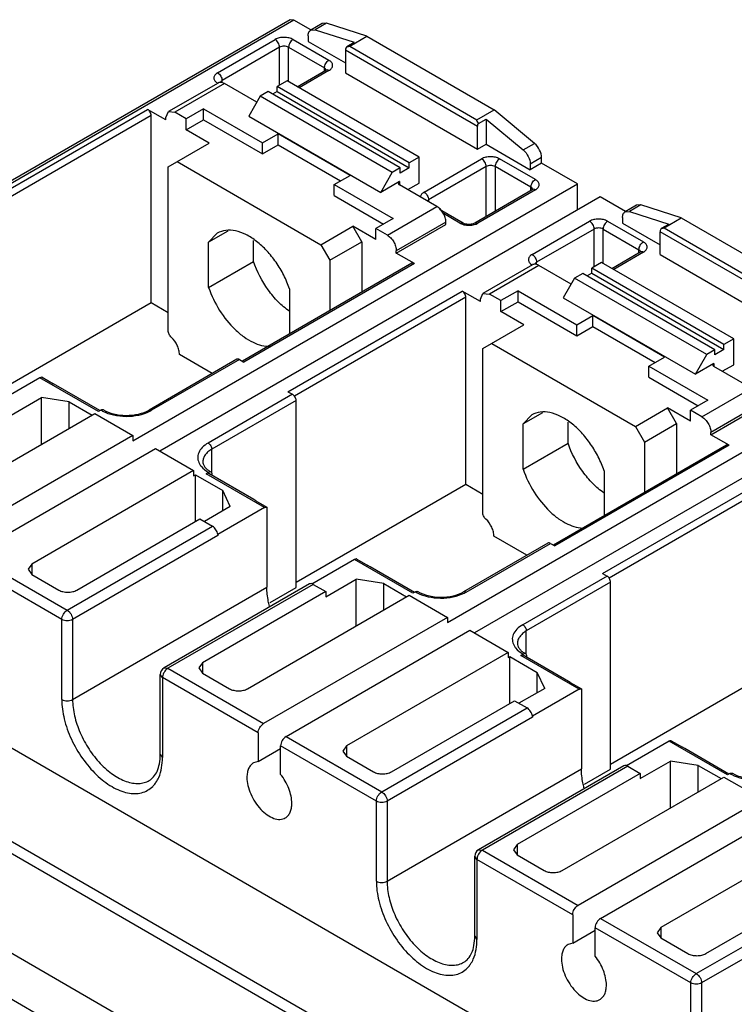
# Model space of a CAD drawing. Header units: millimetres. Extents: x 24 to 184, y 39 to 251.
# Tile 6 of 8: x 64 to 120, y 173 to 251. Entities that reach past the tile are written whole.
import ezdxf

# ---------------------------------------------------------------- set-up
doc = ezdxf.new("R2010")
doc.units = ezdxf.units.MM
doc.header["$LTSCALE"] = 18.84591
doc.layers.get('0').update_dxf_attribs({"linetype": 'CONTINUOUS'})

msp = doc.modelspace()

# ---------------------------------------------------------------- linework, layer by layer
at = {"color": 7, "linetype": 'Continuous'}
for p, q in [((84.927, 250.537), (51.892, 231.464)), ((85.227, 250.507), (52.028, 231.34)), ((85.227, 250.507), (84.927, 250.537)), ((86.562, 249.736), (85.227, 250.507)), ((87.444, 250.235), (86.553, 249.721)), ((87.791, 250.255), (86.9, 249.74)), ((87.791, 250.255), (87.444, 250.235)), ((90.967, 249.234), (87.791, 250.255)), ((86.554, 249.721), (86.9, 249.74)), ((86.9, 249.74), (89.962, 248.757)), ((79.218, 246.366), (83.745, 248.979)), ((85.16, 248.978), (87.975, 247.353)), ((86.346, 249.263), (86.346, 248.832)), ((86.346, 248.832), (89.284, 247.136)), ((89.396, 248.43), (89.962, 248.757)), ((89.611, 248.451), (90.967, 249.234)), ((90.967, 249.234), (100.981, 243.453)), ((84.098, 248.367), (79.572, 245.754)), ((84.098, 245.4), (84.098, 248.367)), ((84.806, 245.667), (84.806, 248.366)), ((84.806, 248.366), (87.622, 246.74)), ((89.284, 248.156), (89.284, 246.353)), ((99.679, 242.15), (89.284, 248.15)), ((89.611, 248.451), (99.625, 242.67)), ((85.491, 245.271), (87.725, 246.561)), ((87.975, 246.536), (85.637, 245.187)), ((87.622, 246.501), (87.622, 246.74)), ((87.725, 246.561), (87.773, 246.594)), ((89.284, 246.353), (99.679, 240.352)), ((79.255, 245.559), (75.352, 243.306)), ((79.755, 245.51), (75.852, 243.256)), ((79.572, 245.574), (79.572, 245.754)), ((82.293, 244.044), (79.755, 245.51)), ((84.683, 245.738), (83.906, 245.289)), ((95.077, 239.737), (84.683, 245.738)), ((83.201, 244.882), (82.566, 244.515)), ((93.596, 238.881), (83.201, 244.882)), ((83.906, 244.889), (83.548, 244.682)), ((83.906, 244.889), (83.906, 245.289)), ((94.301, 239.288), (83.906, 245.289)), ((83.906, 244.889), (94.301, 238.887)), ((82.566, 244.515), (81.668, 242.96)), ((92.96, 238.514), (82.566, 244.515)), ((60.292, 235.738), (73.713, 243.487)), ((75.145, 242.66), (73.713, 243.487)), ((75.145, 242.848), (75.352, 243.306)), ((75.352, 243.306), (75.852, 243.256)), ((76.753, 242.736), (75.852, 243.256)), ((78.111, 243.519), (76.753, 242.736)), ((78.111, 242.654), (78.111, 243.519)), ((78.111, 243.519), (82.743, 240.845)), ((99.625, 242.67), (100.981, 243.453)), ((104.157, 240.806), (100.981, 243.453)), ((73.996, 242.997), (60.803, 235.38)), ((73.996, 228.3), (73.996, 242.997)), ((75.145, 242.66), (75.145, 242.848)), ((76.753, 241.87), (76.753, 242.736)), ((76.753, 241.87), (78.111, 242.654)), ((78.111, 242.654), (82.743, 239.98)), ((81.668, 242.96), (92.062, 236.959)), ((99.744, 242.363), (100.357, 242.717)), ((100.357, 242.717), (100.357, 240.743)), ((100.357, 242.717), (103.266, 240.292)), ((78.556, 240.829), (76.753, 241.87)), ((82.743, 240.845), (83.987, 241.564)), ((83.987, 240.698), (83.987, 241.564)), ((89.644, 238.298), (83.987, 241.564)), ((99.679, 240.352), (99.679, 242.15)), ((75.332, 238.967), (78.556, 240.829)), ((82.743, 239.98), (82.743, 240.845)), ((103.266, 240.292), (104.157, 240.806)), ((82.743, 239.98), (83.987, 240.698)), ((83.987, 240.698), (88.894, 237.865)), ((99.679, 240.352), (100.357, 240.743)), ((100.357, 240.743), (103.82, 238.744)), ((76.039, 239.376), (87.353, 232.844)), ((95.077, 239.737), (94.301, 239.288)), ((94.301, 238.887), (94.301, 239.288)), ((95.077, 237.695), (95.077, 239.737)), ((95.47, 236.983), (99.996, 239.596)), ((104.226, 237.971), (101.41, 239.596)), ((104.711, 239.689), (103.82, 239.175)), ((104.711, 239.258), (103.82, 238.744)), ((104.711, 239.258), (104.711, 239.689)), ((107.541, 237.624), (104.711, 239.258)), ((75.332, 226.089), (75.332, 238.967)), ((92.062, 236.959), (92.96, 238.514)), ((93.596, 238.881), (92.96, 238.514)), ((94.301, 238.887), (93.596, 238.48)), ((93.596, 238.48), (93.596, 238.881)), ((100.35, 238.984), (95.824, 236.371)), ((100.35, 235.084), (100.35, 238.984)), ((101.057, 238.984), (101.057, 235.493)), ((103.873, 237.358), (101.057, 238.984)), ((103.82, 239.175), (103.82, 238.744)), ((88.399, 237.58), (89.644, 238.298)), ((93.526, 237.804), (92.062, 236.959)), ((93.526, 237.804), (93.526, 237.559)), ((94.184, 237.179), (95.077, 237.695)), ((72.56, 217.429), (107.541, 237.624)), ((88.399, 236.714), (88.399, 237.58)), ((88.399, 237.58), (93.031, 234.906)), ((96.478, 235.855), (93.526, 237.559)), ((99.451, 234.566), (103.977, 237.178)), ((104.227, 237.154), (99.701, 234.541)), ((103.873, 237.118), (103.873, 237.358)), ((107.541, 235.583), (107.541, 237.624)), ((109.309, 236.604), (74.682, 216.612)), ((88.399, 236.714), (92.281, 234.473)), ((95.824, 236.371), (95.824, 236.237)), ((111.302, 235.453), (109.309, 236.604)), ((92.575, 233.601), (96.478, 235.855)), ((96.688, 235.633), (98.536, 234.566)), ((112.184, 235.952), (111.293, 235.438)), ((111.293, 235.438), (111.64, 235.457)), ((112.531, 235.972), (111.64, 235.457)), ((111.64, 235.457), (114.711, 234.471)), ((112.531, 235.972), (112.184, 235.952)), ((115.707, 234.951), (112.531, 235.972)), ((93.031, 234.906), (91.673, 234.122)), ((97.185, 234.63), (93.282, 232.376)), ((98.286, 234.542), (96.989, 235.29)), ((97.185, 234.442), (97.185, 234.63)), ((98.286, 234.541), (98.536, 234.566)), ((99.451, 234.566), (99.701, 234.541)), ((103.967, 232.077), (108.494, 234.691)), ((109.908, 234.69), (112.724, 233.064)), ((111.086, 234.98), (111.086, 234.549)), ((114.35, 234.168), (115.707, 234.951)), ((115.707, 234.951), (125.789, 229.13)), ((80.031, 233.915), (78.514, 233.039)), ((87.353, 232.844), (89.87, 234.297)), ((90.577, 233.072), (89.87, 234.297)), ((91.673, 233.256), (89.87, 234.297)), ((91.673, 233.256), (91.673, 234.122)), ((92.575, 233.601), (91.673, 234.122)), ((93.282, 232.189), (97.185, 234.442)), ((108.847, 234.078), (104.321, 231.465)), ((108.847, 231.112), (108.847, 234.078)), ((109.554, 231.378), (109.554, 234.078)), ((109.554, 234.078), (112.37, 232.452)), ((111.086, 234.549), (114.033, 232.847)), ((114.033, 232.065), (114.033, 233.861)), ((124.428, 227.86), (114.033, 233.861)), ((114.149, 234.146), (114.711, 234.471)), ((114.35, 234.168), (124.432, 228.347)), ((79.196, 233.753), (78.514, 233.039)), ((78.514, 229.48), (78.514, 233.039)), ((82.05, 231.521), (82.05, 233.184)), ((88.06, 231.619), (90.577, 233.072)), ((90.577, 233.072), (90.577, 229.109)), ((87.353, 232.844), (88.06, 231.619)), ((93.282, 232.189), (93.282, 232.376)), ((110.24, 230.983), (112.474, 232.273)), ((112.724, 232.248), (110.386, 230.898)), ((112.37, 232.213), (112.37, 232.452)), ((112.474, 232.273), (112.522, 232.306)), ((78.514, 229.48), (82.05, 231.521)), ((88.06, 231.619), (88.06, 227.656)), ((94.714, 231.362), (93.282, 232.189)), ((114.033, 232.065), (124.428, 226.064)), ((94.514, 231.382), (81.176, 223.681)), ((94.714, 231.362), (81.293, 223.614)), ((104.004, 231.271), (100.101, 229.017)), ((104.504, 231.221), (100.601, 228.968)), ((104.321, 231.286), (104.321, 231.465)), ((107.042, 229.756), (104.504, 231.221)), ((109.431, 231.449), (108.655, 231.001)), ((108.655, 230.6), (108.655, 231.001)), ((119.049, 225), (108.655, 231.001)), ((119.826, 225.448), (109.431, 231.449)), ((107.314, 230.227), (106.416, 228.672)), ((107.95, 230.594), (107.314, 230.227)), ((117.709, 224.226), (107.314, 230.227)), ((118.345, 224.593), (107.95, 230.594)), ((108.655, 230.6), (108.297, 230.394)), ((108.655, 230.6), (119.049, 224.599)), ((84.758, 221.287), (98.462, 229.198)), ((84.878, 229.365), (84.878, 225.806)), ((99.894, 228.372), (98.462, 229.198)), ((102.86, 229.231), (101.502, 228.447)), ((102.86, 228.366), (102.86, 229.231)), ((102.86, 229.231), (107.491, 226.557)), ((98.744, 228.708), (85.269, 220.929)), ((98.744, 214.011), (98.744, 228.708)), ((99.894, 228.559), (100.101, 229.017)), ((99.894, 228.372), (99.894, 228.559)), ((100.101, 229.017), (100.601, 228.968)), ((101.502, 228.447), (100.601, 228.968)), ((101.502, 227.582), (101.502, 228.447)), ((106.416, 228.672), (116.811, 222.671)), ((60.928, 220.755), (73.996, 228.3)), ((73.996, 228.3), (75.332, 227.528)), ((101.502, 227.582), (102.86, 228.366)), ((102.86, 228.366), (107.491, 225.692)), ((103.305, 226.541), (101.502, 227.582)), ((107.491, 226.557), (108.736, 227.276)), ((108.736, 226.41), (108.736, 227.276)), ((114.393, 224.01), (108.736, 227.276)), ((100.081, 224.679), (103.305, 226.541)), ((107.491, 225.692), (107.491, 226.557)), ((107.491, 225.692), (108.736, 226.41)), ((108.736, 226.41), (113.643, 223.577)), ((119.826, 225.448), (119.049, 225)), ((119.826, 223.407), (119.826, 225.448)), ((100.081, 211.8), (100.081, 224.679)), ((100.788, 225.087), (112.102, 218.555)), ((118.345, 224.593), (117.709, 224.226)), ((119.049, 224.599), (118.345, 224.192)), ((118.345, 224.192), (118.345, 224.593)), ((119.049, 224.599), (119.049, 225)), ((80.74, 223.837), (73.824, 219.845)), ((80.94, 223.818), (74.024, 219.825)), ((78.8, 222.718), (76.216, 224.209)), ((80.94, 223.818), (81.293, 223.614)), ((113.148, 223.291), (114.393, 224.01)), ((116.811, 222.671), (117.709, 224.226)), ((97.309, 203.14), (132.29, 223.336)), ((113.148, 222.426), (113.148, 223.291)), ((113.148, 223.291), (117.78, 220.617)), ((118.275, 223.516), (116.811, 222.671)), ((118.275, 223.516), (118.275, 223.271)), ((121.227, 221.566), (118.275, 223.271)), ((118.932, 222.891), (119.826, 223.407)), ((65.242, 222.389), (61.896, 220.457)), ((69.838, 219.735), (65.242, 222.389)), ((65.419, 222.419), (66.295, 221.913)), ((134.057, 222.315), (99.431, 202.324)), ((113.148, 222.426), (117.03, 220.184)), ((66.479, 221.81), (66.295, 221.913)), ((69.955, 219.803), (66.479, 221.81)), ((117.324, 219.313), (121.227, 221.566)), ((62.979, 219.449), (65.362, 220.825)), ((65.362, 217.151), (65.362, 220.825)), ((67.545, 220.487), (65.362, 220.825)), ((85.112, 221.082), (78.479, 217.253)), ((84.758, 221.287), (85.112, 221.082)), ((67.545, 218.411), (67.545, 220.487)), ((67.545, 220.487), (69.343, 219.449)), ((85.394, 220.593), (78.762, 216.763)), ((85.394, 205.895), (85.394, 220.593)), ((112.102, 218.555), (114.619, 220.009)), ((115.326, 218.784), (114.619, 220.009)), ((116.422, 218.968), (114.619, 220.009)), ((117.78, 220.617), (116.422, 219.833)), ((121.934, 220.342), (118.031, 218.088)), ((118.031, 217.9), (121.934, 220.154)), ((56.827, 212.223), (69.555, 219.572)), ((69.555, 219.572), (72.56, 217.837)), ((70.029, 219.846), (69.838, 219.735)), ((104.78, 219.627), (103.263, 218.751)), ((103.945, 219.464), (103.263, 218.751)), ((116.422, 218.968), (116.422, 219.833)), ((117.324, 219.313), (116.422, 219.833)), ((103.263, 215.192), (103.263, 218.751)), ((106.798, 217.233), (106.798, 218.896)), ((112.102, 218.555), (112.809, 217.331)), ((112.809, 217.331), (115.326, 218.784)), ((115.326, 218.784), (115.326, 214.821)), ((72.56, 217.837), (58.086, 209.48)), ((72.56, 217.837), (72.56, 217.429)), ((118.031, 217.9), (118.031, 218.088)), ((119.463, 217.074), (118.031, 217.9)), ((59.854, 208.46), (74.328, 216.816)), ((74.328, 216.816), (77.333, 215.081)), ((78.762, 214.967), (78.762, 216.763)), ((103.263, 215.192), (106.798, 217.233)), ((119.263, 217.093), (105.642, 209.229)), ((119.463, 217.074), (105.759, 209.162)), ((112.809, 217.331), (112.809, 213.367)), ((77.333, 215.081), (64.605, 207.733)), ((77.333, 215.081), (77.333, 214.673)), ((77.333, 214.673), (77.475, 214.755)), ((77.475, 211.08), (77.475, 214.755)), ((77.475, 214.755), (79.626, 213.512)), ((78.323, 214.836), (78.515, 214.947)), ((82.92, 212.183), (78.323, 214.836)), ((82.082, 212.801), (78.523, 214.856)), ((78.797, 214.698), (78.797, 214.783)), ((109.507, 206.998), (123.21, 214.91)), ((109.627, 215.077), (109.627, 211.518)), ((85.394, 206.304), (98.744, 214.011)), ((98.744, 214.011), (100.081, 213.24)), ((123.493, 214.42), (110.018, 206.64)), ((79.626, 211.914), (79.626, 213.512)), ((80.211, 212.252), (79.626, 213.512)), ((80.211, 212.252), (78.182, 211.08)), ((82.92, 212.183), (79.239, 210.062)), ((82.219, 212.719), (82.082, 212.801)), ((82.219, 212.719), (83.096, 212.213)), ((83.096, 212.213), (83.096, 205.916)), ((67.384, 204.112), (78.818, 210.713)), ((68.141, 205.692), (77.828, 211.285)), ((77.828, 211.285), (78.818, 210.713)), ((79.243, 209.978), (67.809, 203.377)), ((79.243, 210.06), (79.243, 209.978)), ((103.549, 208.429), (100.965, 209.921)), ((105.206, 209.386), (98.573, 205.556)), ((98.773, 205.537), (105.406, 209.366)), ((105.406, 209.366), (105.759, 209.162)), ((59.854, 208.46), (67.384, 204.112)), ((66.96, 203.377), (59.429, 207.725)), ((64.605, 207.733), (64.313, 207.325)), ((64.605, 207.733), (64.605, 206.916)), ((89.991, 208.1), (86.645, 206.169)), ((94.587, 205.447), (89.991, 208.1)), ((90.167, 208.131), (91.044, 207.624)), ((91.228, 207.521), (91.044, 207.624)), ((94.704, 205.514), (91.228, 207.521)), ((64.313, 207.325), (64.605, 206.916)), ((64.605, 206.916), (66.727, 205.692)), ((109.86, 206.794), (103.228, 202.965)), ((109.507, 206.998), (109.86, 206.794)), ((86.438, 206.17), (75.004, 199.569)), ((86.738, 206.141), (75.304, 199.539)), ((86.738, 206.141), (87.728, 205.569)), ((87.728, 205.161), (90.111, 206.537)), ((90.111, 202.863), (90.111, 206.537)), ((92.294, 206.199), (90.111, 206.537)), ((92.294, 204.123), (92.294, 206.199)), ((92.294, 206.199), (94.092, 205.161)), ((110.143, 206.304), (103.511, 202.475)), ((110.143, 191.607), (110.143, 206.304)), ((67.809, 197.09), (83.096, 205.916)), ((87.728, 205.569), (78.041, 199.976)), ((81.576, 197.935), (94.304, 205.283)), ((83.345, 204.712), (85.394, 205.895)), ((87.728, 205.569), (87.728, 205.161)), ((94.304, 205.283), (97.309, 203.548)), ((94.778, 205.557), (94.587, 205.447)), ((66.96, 197.09), (66.96, 203.377)), ((67.809, 203.377), (67.809, 197.09)), ((97.309, 203.548), (82.835, 195.192)), ((97.309, 203.548), (97.309, 203.14)), ((84.603, 194.171), (99.077, 202.528)), ((99.077, 202.528), (102.082, 200.793)), ((103.511, 200.679), (103.511, 202.475)), ((102.082, 200.793), (89.354, 193.444)), ((102.082, 200.793), (102.082, 200.385)), ((103.072, 200.548), (103.263, 200.658)), ((107.668, 197.894), (103.072, 200.548)), ((106.831, 198.513), (103.272, 200.568)), ((78.041, 199.976), (77.748, 199.568)), ((78.041, 199.976), (78.041, 199.16)), ((102.082, 200.385), (102.224, 200.466)), ((102.224, 196.792), (102.224, 200.466)), ((102.224, 200.466), (104.375, 199.224)), ((103.546, 200.409), (103.546, 200.495)), ((74.704, 192.762), (74.704, 199.05)), ((74.88, 198.805), (74.704, 199.05)), ((75.004, 199.569), (75.304, 199.539)), ((75.304, 199.539), (82.835, 195.192)), ((77.748, 199.568), (78.041, 199.16)), ((78.041, 199.16), (80.162, 197.935)), ((104.375, 197.626), (104.375, 199.224)), ((104.96, 197.964), (104.375, 199.224)), ((110.143, 192.015), (123.493, 199.723)), ((74.88, 198.805), (74.88, 192.518)), ((82.411, 194.457), (74.88, 198.805)), ((106.968, 198.431), (106.831, 198.513)), ((106.968, 198.431), (107.845, 197.925)), ((104.96, 197.964), (102.931, 196.792)), ((107.668, 197.894), (103.988, 195.774)), ((107.845, 197.925), (107.845, 191.628)), ((92.89, 191.403), (102.577, 196.996)), ((102.577, 196.996), (103.567, 196.425)), ((92.133, 189.823), (103.567, 196.425)), ((103.991, 195.69), (92.558, 189.088)), ((103.991, 195.771), (103.991, 195.69)), ((82.411, 194.457), (82.411, 192.224)), ((104.355, 169.376), (62.03, 193.812)), ((84.603, 194.171), (92.133, 189.823)), ((114.739, 193.812), (111.394, 191.88)), ((119.336, 191.158), (114.739, 193.812)), ((114.916, 193.842), (115.793, 193.336)), ((74.704, 192.762), (74.88, 192.518)), ((82.411, 192.224), (84.178, 193.244)), ((84.178, 191.203), (84.178, 193.436)), ((91.709, 189.088), (84.178, 193.436)), ((89.354, 193.444), (89.061, 193.036)), ((89.061, 193.036), (89.354, 192.628)), ((89.354, 193.444), (89.354, 192.628)), ((115.977, 193.233), (115.793, 193.336)), ((119.453, 191.226), (115.977, 193.233)), ((82.411, 192.224), (82.044, 192.111)), ((89.354, 192.628), (91.476, 191.403)), ((112.477, 190.873), (114.86, 192.248)), ((114.86, 188.574), (114.86, 192.248)), ((117.043, 191.911), (114.86, 192.248)), ((92.558, 182.801), (107.845, 191.628)), ((111.187, 191.882), (99.753, 185.281)), ((111.487, 191.852), (100.053, 185.251)), ((112.477, 191.281), (102.789, 185.688)), ((108.094, 190.424), (110.143, 191.607)), ((111.487, 191.852), (112.477, 191.281)), ((112.477, 191.281), (112.477, 190.873)), ((117.043, 189.834), (117.043, 191.911)), ((117.043, 191.911), (118.841, 190.873)), ((119.527, 191.269), (119.336, 191.158)), ((106.325, 183.647), (119.053, 190.995)), ((119.053, 190.995), (122.058, 189.26)), ((55.702, 190.159), (98.027, 165.723)), ((97.602, 164.988), (55.277, 189.424)), ((91.709, 182.801), (91.709, 189.088)), ((92.558, 189.088), (92.558, 182.801)), ((122.058, 189.26), (107.584, 180.903)), ((109.351, 179.883), (123.826, 188.239)), ((126.831, 186.504), (114.103, 179.156)), ((99.753, 185.281), (100.053, 185.251)), ((100.053, 185.251), (107.584, 180.903)), ((102.789, 185.688), (102.497, 185.28)), ((102.497, 185.28), (102.789, 184.871)), ((102.789, 185.688), (102.789, 184.871)), ((99.453, 178.474), (99.453, 184.761)), ((99.629, 184.516), (99.453, 184.761)), ((99.629, 184.516), (99.629, 178.229)), ((107.159, 180.168), (99.629, 184.516)), ((102.789, 184.871), (104.911, 183.647)), ((125.059, 141.298), (52.495, 183.191)), ((117.639, 177.115), (127.326, 182.708)), ((116.882, 175.535), (128.316, 182.136)), ((49.384, 181.395), (121.95, 139.5)), ((128.74, 181.401), (117.306, 174.8)), ((107.159, 180.168), (107.159, 177.935)), ((109.351, 179.883), (116.882, 175.535)), ((107.159, 177.935), (108.927, 178.956)), ((108.927, 176.915), (108.927, 179.148)), ((116.458, 174.8), (108.927, 179.148)), ((114.103, 179.156), (113.81, 178.748)), ((114.103, 179.156), (114.103, 178.34)), ((99.453, 178.474), (99.629, 178.229)), ((113.81, 178.748), (114.103, 178.34)), ((114.103, 178.34), (116.225, 177.115)), ((107.159, 177.935), (106.793, 177.822)), ((116.458, 168.513), (116.458, 174.8)), ((117.306, 174.8), (117.306, 168.513))]:
    msp.add_line(p, q, dxfattribs=at)
for centre, radius, start, end in [((79.411, 245.231), 0.371, 108.80641, 114.46495), ((103.792, 237.499), 0.37, 299.98373, 303.95522), ((104.159, 230.942), 0.371, 108.83908, 114.45772), ((71.341, 222.038), 2.555, 239.1075, 239.76014), ((71.422, 222.179), 2.718, 239.78203, 242.5922), ((72.647, 222.213), 2.756, 296.6069, 299.96646), ((96.09, 207.75), 2.555, 239.1075, 239.76014), ((96.171, 207.891), 2.718, 239.78203, 242.5922), ((97.396, 207.924), 2.756, 296.6069, 299.96646), ((75.304, 199.05), 0.6, 119.99985, 180), ((120.839, 193.462), 2.555, 239.1075, 239.76014), ((120.92, 193.602), 2.718, 239.78203, 242.5922), ((100.053, 184.761), 0.6, 119.99985, 180)]:
    msp.add_arc(centre, radius, start, end, dxfattribs=at)
for centre, major_axis, ratio, start_param, end_param in [((88.654, 248.759), (0.979, -0.283), 0.175725, -0.660878, -0.167444), ((100.582, 241.872), (0.969, -0.787), 0.18369, 3.071438, 3.835725), ((113.393, 234.476), (0.979, -0.283), 0.175725, -0.640065, -0.167444)]:
    msp.add_ellipse(centre, major_axis=major_axis, ratio=ratio, start_param=start_param, end_param=end_param, dxfattribs=at)
for points, knots in [([(86.346, 249.263), (86.346, 249.359), (86.37, 249.536), (86.486, 249.682), (86.553, 249.721)], [0, 0, 0, 0, 0.550874, 1, 1, 1, 1]), ([(84.098, 248.367), (84.098, 248.488), (84.015, 248.727), (83.849, 248.918), (83.744, 248.979)], [0, 0, 0, 0, 0.500005, 1, 1, 1, 1]), ([(85.16, 248.978), (85.059, 249.036), (84.826, 249.121), (84.452, 249.162), (84.079, 249.122), (83.845, 249.037), (83.745, 248.979)], [0, 0, 0, 0, 0.237148, 0.499863, 0.762658, 1, 1, 1, 1]), ([(85.159, 248.979), (85.054, 248.918), (84.888, 248.727), (84.806, 248.487), (84.806, 248.366)], [0, 0, 0, 0, 0.500002, 1, 1, 1, 1]), ([(84.806, 248.366), (84.701, 248.427), (84.452, 248.475), (84.203, 248.427), (84.098, 248.367)], [0, 0, 0, 0, 0.499863, 1, 1, 1, 1]), ([(89.396, 248.43), (89.363, 248.39), (89.312, 248.303), (89.284, 248.204), (89.284, 248.156)], [0, 0, 0, 0, 0.520177, 1, 1, 1, 1]), ([(87.622, 246.74), (87.622, 246.862), (87.704, 247.101), (87.87, 247.292), (87.975, 247.353)], [0, 0, 0, 0, 0.5, 1, 1, 1, 1]), ([(87.975, 246.536), (88.058, 246.584), (88.2, 246.693), (88.299, 246.945), (88.2, 247.196), (88.058, 247.305), (87.975, 247.353)], [0, 0, 0, 0, 0.275396, 0.5, 0.724604, 1, 1, 1, 1]), ([(79.218, 246.366), (79.136, 246.318), (78.994, 246.209), (78.896, 245.957), (78.995, 245.705), (79.137, 245.597), (79.22, 245.549)], [0, 0, 0, 0, 0.275207, 0.499707, 0.724414, 1, 1, 1, 1]), ([(79.219, 246.366), (79.324, 246.306), (79.49, 246.114), (79.572, 245.875), (79.572, 245.754)], [0, 0, 0, 0, 0.499998, 1, 1, 1, 1]), ([(87.764, 246.575), (87.76, 246.591), (87.733, 246.661), (87.671, 246.712), (87.622, 246.74)], [0, 0, 0, 0, 0.221109, 1, 1, 1, 1]), ([(87.975, 246.536), (87.957, 246.547), (87.891, 246.58), (87.81, 246.592), (87.76, 246.576)], [0, 0, 0, 0, 0.287188, 1, 1, 1, 1]), ([(79.443, 245.606), (79.426, 245.606), (79.361, 245.603), (79.296, 245.583), (79.255, 245.559)], [0, 0, 0, 0, 0.261917, 1, 1, 1, 1]), ([(79.488, 245.689), (79.481, 245.681), (79.455, 245.652), (79.437, 245.616), (79.431, 245.588)], [0, 0, 0, 0, 0.269545, 1, 1, 1, 1]), ([(79.755, 245.51), (79.729, 245.525), (79.632, 245.575), (79.522, 245.605), (79.443, 245.606)], [0, 0, 0, 0, 0.274573, 1, 1, 1, 1]), ([(79.573, 245.754), (79.564, 245.749), (79.534, 245.73), (79.506, 245.708), (79.488, 245.689)], [0, 0, 0, 0, 0.26404, 1, 1, 1, 1]), ([(73.996, 242.997), (73.996, 243.094), (73.929, 243.285), (73.797, 243.438), (73.713, 243.487)], [0, 0, 0, 0, 0.499999, 1, 1, 1, 1]), ([(99.679, 242.15), (99.679, 242.167), (99.686, 242.242), (99.714, 242.313), (99.744, 242.363)], [0, 0, 0, 0, 0.229341, 1, 1, 1, 1]), ([(104.711, 239.689), (104.711, 239.896), (104.584, 240.318), (104.324, 240.667), (104.157, 240.806)], [0, 0, 0, 0, 0.487729, 1, 1, 1, 1]), ([(103.266, 240.292), (103.433, 240.153), (103.693, 239.803), (103.82, 239.382), (103.82, 239.175)], [0, 0, 0, 0, 0.512271, 1, 1, 1, 1]), ([(101.41, 239.596), (101.31, 239.654), (101.076, 239.739), (100.703, 239.779), (100.33, 239.739), (100.096, 239.654), (99.996, 239.596)], [0, 0, 0, 0, 0.237244, 0.500001, 0.762757, 1, 1, 1, 1]), ([(100.35, 238.984), (100.35, 239.105), (100.267, 239.344), (100.101, 239.536), (99.996, 239.596)], [0, 0, 0, 0, 0.500001, 1, 1, 1, 1]), ([(101.41, 239.596), (101.305, 239.536), (101.139, 239.344), (101.057, 239.105), (101.057, 238.984)], [0, 0, 0, 0, 0.499999, 1, 1, 1, 1]), ([(101.057, 238.984), (100.952, 239.044), (100.703, 239.092), (100.454, 239.044), (100.35, 238.984)], [0, 0, 0, 0, 0.500001, 1, 1, 1, 1]), ([(93.526, 237.804), (93.501, 237.79), (93.459, 237.757), (93.438, 237.705), (93.438, 237.682)], [0, 0, 0, 0, 0.550075, 1, 1, 1, 1]), ([(93.438, 237.682), (93.438, 237.658), (93.459, 237.606), (93.501, 237.573), (93.526, 237.559)], [0, 0, 0, 0, 0.449985, 1, 1, 1, 1]), ([(103.873, 237.358), (103.873, 237.479), (103.955, 237.719), (104.121, 237.91), (104.226, 237.971)], [0, 0, 0, 0, 0.5, 1, 1, 1, 1]), ([(104.227, 237.154), (104.31, 237.202), (104.452, 237.311), (104.55, 237.563), (104.451, 237.814), (104.308, 237.923), (104.226, 237.971)], [0, 0, 0, 0, 0.275222, 0.499728, 0.724426, 1, 1, 1, 1]), ([(95.47, 236.983), (95.391, 236.938), (95.255, 236.834), (95.183, 236.672), (95.178, 236.597)], [0, 0, 0, 0, 0.549432, 1, 1, 1, 1]), ([(95.47, 236.983), (95.575, 236.923), (95.741, 236.732), (95.824, 236.492), (95.824, 236.371)], [0, 0, 0, 0, 0.499999, 1, 1, 1, 1]), ([(104.015, 237.192), (104.011, 237.208), (103.984, 237.278), (103.923, 237.329), (103.872, 237.358)], [0, 0, 0, 0, 0.221047, 1, 1, 1, 1]), ([(103.998, 237.192), (104.001, 237.194), (104.01, 237.2), (104.018, 237.206), (104.024, 237.211)], [0, 0, 0, 0, 0.296818, 1, 1, 1, 1]), ([(104.227, 237.154), (104.208, 237.164), (104.142, 237.197), (104.062, 237.209), (104.011, 237.193)], [0, 0, 0, 0, 0.287229, 1, 1, 1, 1]), ([(95.824, 236.371), (95.813, 236.365), (95.774, 236.34), (95.739, 236.309), (95.719, 236.282)], [0, 0, 0, 0, 0.269577, 1, 1, 1, 1]), ([(97.185, 234.63), (97.185, 234.746), (97.142, 234.99), (96.99, 235.334), (96.768, 235.637), (96.578, 235.797), (96.478, 235.855)], [0, 0, 0, 0, 0.237244, 0.500001, 0.762757, 1, 1, 1, 1]), ([(111.086, 234.98), (111.086, 235.076), (111.109, 235.253), (111.226, 235.399), (111.293, 235.438)], [0, 0, 0, 0, 0.550874, 1, 1, 1, 1]), ([(98.536, 234.566), (98.596, 234.532), (98.747, 234.481), (98.994, 234.454), (99.24, 234.48), (99.392, 234.531), (99.451, 234.566)], [0, 0, 0, 0, 0.217911, 0.499706, 0.781645, 1, 1, 1, 1]), ([(108.847, 234.078), (108.847, 234.199), (108.764, 234.439), (108.598, 234.63), (108.493, 234.69)], [0, 0, 0, 0, 0.500005, 1, 1, 1, 1]), ([(109.908, 234.69), (109.808, 234.748), (109.575, 234.833), (109.201, 234.873), (108.828, 234.833), (108.594, 234.749), (108.494, 234.691)], [0, 0, 0, 0, 0.237142, 0.499857, 0.762654, 1, 1, 1, 1]), ([(109.908, 234.69), (109.803, 234.63), (109.637, 234.438), (109.554, 234.199), (109.554, 234.078)], [0, 0, 0, 0, 0.500002, 1, 1, 1, 1]), ([(84.878, 229.365), (84.753, 229.734), (84.446, 230.461), (83.845, 231.472), (83.126, 232.372), (82.33, 233.112), (81.496, 233.652), (80.666, 233.963), (79.876, 234.021), (79.397, 233.869), (79.196, 233.753)], [0, 0, 0, 0, 0.147281, 0.296892, 0.443106, 0.580804, 0.705843, 0.816078, 0.91243, 1, 1, 1, 1]), ([(98.286, 234.542), (98.301, 234.533), (98.364, 234.499), (98.431, 234.471), (98.483, 234.453)], [0, 0, 0, 0, 0.239009, 1, 1, 1, 1]), ([(98.483, 234.453), (98.522, 234.44), (98.688, 234.391), (98.862, 234.372), (98.993, 234.372)], [0, 0, 0, 0, 0.240385, 1, 1, 1, 1]), ([(98.993, 234.372), (99.038, 234.372), (99.21, 234.379), (99.383, 234.411), (99.504, 234.453)], [0, 0, 0, 0, 0.257579, 1, 1, 1, 1]), ([(99.504, 234.453), (99.522, 234.459), (99.589, 234.483), (99.655, 234.514), (99.701, 234.541)], [0, 0, 0, 0, 0.260684, 1, 1, 1, 1]), ([(109.554, 234.078), (109.45, 234.138), (109.201, 234.187), (108.952, 234.139), (108.847, 234.078)], [0, 0, 0, 0, 0.49986, 1, 1, 1, 1]), ([(114.149, 234.146), (114.131, 234.125), (114.071, 234.042), (114.033, 233.938), (114.033, 233.861)], [0, 0, 0, 0, 0.261577, 1, 1, 1, 1]), ([(92.575, 233.601), (92.675, 233.543), (92.865, 233.383), (93.087, 233.08), (93.239, 232.737), (93.282, 232.492), (93.282, 232.376)], [0, 0, 0, 0, 0.237243, 0.499999, 0.762756, 1, 1, 1, 1]), ([(112.37, 232.452), (112.37, 232.573), (112.453, 232.812), (112.619, 233.004), (112.724, 233.064)], [0, 0, 0, 0, 0.5, 1, 1, 1, 1]), ([(112.724, 232.248), (112.807, 232.296), (112.949, 232.405), (113.047, 232.656), (112.949, 232.908), (112.807, 233.017), (112.724, 233.064)], [0, 0, 0, 0, 0.275396, 0.5, 0.724604, 1, 1, 1, 1]), ([(112.512, 232.286), (112.509, 232.302), (112.482, 232.372), (112.42, 232.423), (112.37, 232.452)], [0, 0, 0, 0, 0.221109, 1, 1, 1, 1]), ([(112.724, 232.248), (112.706, 232.259), (112.64, 232.291), (112.559, 232.303), (112.509, 232.288)], [0, 0, 0, 0, 0.287188, 1, 1, 1, 1]), ([(84.87, 227.612), (84.556, 227.83), (83.953, 228.35), (82.905, 229.601), (82.317, 230.729), (82.05, 231.521)], [0, 0, 0, 0, 0.234272, 0.486094, 1, 1, 1, 1]), ([(103.967, 232.077), (103.885, 232.03), (103.743, 231.921), (103.644, 231.669), (103.744, 231.417), (103.886, 231.308), (103.969, 231.261)], [0, 0, 0, 0, 0.275218, 0.49972, 0.72442, 1, 1, 1, 1]), ([(103.968, 232.078), (104.073, 232.017), (104.238, 231.826), (104.321, 231.587), (104.321, 231.465)], [0, 0, 0, 0, 0.499997, 1, 1, 1, 1]), ([(94.714, 231.362), (94.681, 231.381), (94.615, 231.408), (94.541, 231.397), (94.514, 231.382)], [0, 0, 0, 0, 0.550038, 1, 1, 1, 1]), ([(104.192, 231.317), (104.175, 231.318), (104.11, 231.315), (104.045, 231.295), (104.004, 231.271)], [0, 0, 0, 0, 0.261913, 1, 1, 1, 1]), ([(104.237, 231.4), (104.229, 231.393), (104.204, 231.363), (104.186, 231.327), (104.179, 231.3)], [0, 0, 0, 0, 0.269515, 1, 1, 1, 1]), ([(104.504, 231.221), (104.478, 231.236), (104.381, 231.286), (104.271, 231.317), (104.192, 231.317)], [0, 0, 0, 0, 0.274576, 1, 1, 1, 1]), ([(104.321, 231.465), (104.313, 231.461), (104.283, 231.442), (104.255, 231.419), (104.237, 231.4)], [0, 0, 0, 0, 0.264065, 1, 1, 1, 1]), ([(78.514, 229.48), (78.727, 228.851), (79.306, 227.654), (80.324, 226.378), (81.271, 225.588), (82.162, 225.051), (82.91, 224.84), (83.373, 224.861)], [0, 0, 0, 0, 0.28185, 0.558448, 0.686163, 0.803066, 1, 1, 1, 1]), ([(98.744, 228.708), (98.744, 228.805), (98.678, 228.997), (98.546, 229.15), (98.462, 229.198)], [0, 0, 0, 0, 0.499999, 1, 1, 1, 1]), ([(75.585, 225.552), (75.508, 225.622), (75.39, 225.791), (75.332, 225.991), (75.332, 226.089)], [0, 0, 0, 0, 0.515436, 1, 1, 1, 1]), ([(76.216, 224.209), (76.216, 224.326), (76.18, 224.572), (76.006, 225.048), (75.776, 225.376), (75.585, 225.552)], [0, 0, 0, 0, 0.231041, 0.486011, 1, 1, 1, 1]), ([(80.94, 223.818), (80.907, 223.837), (80.84, 223.864), (80.767, 223.853), (80.74, 223.837)], [0, 0, 0, 0, 0.550038, 1, 1, 1, 1]), ([(118.275, 223.516), (118.25, 223.501), (118.207, 223.469), (118.187, 223.417), (118.187, 223.393)], [0, 0, 0, 0, 0.550076, 1, 1, 1, 1]), ([(118.187, 223.393), (118.187, 223.37), (118.207, 223.318), (118.25, 223.285), (118.275, 223.271)], [0, 0, 0, 0, 0.449986, 1, 1, 1, 1]), ([(65.419, 222.419), (65.406, 222.424), (65.345, 222.435), (65.283, 222.412), (65.242, 222.389)], [0, 0, 0, 0, 0.220811, 1, 1, 1, 1]), ([(85.394, 220.593), (85.394, 220.689), (85.328, 220.881), (85.195, 221.034), (85.112, 221.082)], [0, 0, 0, 0, 0.499999, 1, 1, 1, 1]), ([(70.029, 219.846), (70.041, 219.852), (70.085, 219.875), (70.135, 219.887), (70.171, 219.884)], [0, 0, 0, 0, 0.277733, 1, 1, 1, 1]), ([(70.231, 219.864), (70.479, 219.716), (71.069, 219.498), (72.02, 219.389), (72.975, 219.488), (73.572, 219.699), (73.824, 219.845)], [0, 0, 0, 0, 0.232334, 0.498385, 0.765269, 1, 1, 1, 1]), ([(73.824, 219.845), (73.851, 219.86), (73.925, 219.871), (73.991, 219.844), (74.024, 219.825)], [0, 0, 0, 0, 0.449978, 1, 1, 1, 1]), ([(70.171, 219.767), (70.441, 219.627), (71.051, 219.42), (72.021, 219.318), (72.993, 219.411), (73.608, 219.611), (73.882, 219.748)], [0, 0, 0, 0, 0.238489, 0.499008, 0.760059, 1, 1, 1, 1]), ([(109.627, 215.077), (109.502, 215.446), (109.195, 216.173), (108.593, 217.184), (107.875, 218.083), (107.079, 218.823), (106.245, 219.364), (105.415, 219.675), (104.625, 219.733), (104.146, 219.58), (103.945, 219.464)], [0, 0, 0, 0, 0.147281, 0.296892, 0.443106, 0.580804, 0.705843, 0.816078, 0.91243, 1, 1, 1, 1]), ([(117.324, 219.313), (117.424, 219.255), (117.614, 219.095), (117.836, 218.792), (117.987, 218.448), (118.031, 218.204), (118.031, 218.088)], [0, 0, 0, 0, 0.237243, 0.499999, 0.762756, 1, 1, 1, 1]), ([(78.479, 217.253), (78.311, 217.156), (78.016, 216.941), (77.711, 216.519), (77.622, 216.042), (77.721, 215.744), (77.795, 215.612)], [0, 0, 0, 0, 0.293458, 0.544735, 0.770093, 1, 1, 1, 1]), ([(78.762, 216.763), (78.656, 216.702), (78.465, 216.571), (78.237, 216.331), (78.092, 216.065), (78.059, 215.875), (78.059, 215.783)], [0, 0, 0, 0, 0.289522, 0.549111, 0.782257, 1, 1, 1, 1]), ([(78.479, 217.253), (78.563, 217.205), (78.696, 217.052), (78.762, 216.86), (78.762, 216.763)], [0, 0, 0, 0, 0.499999, 1, 1, 1, 1]), ([(109.618, 213.324), (109.305, 213.541), (108.702, 214.062), (107.654, 215.313), (107.066, 216.44), (106.798, 217.233)], [0, 0, 0, 0, 0.234272, 0.486094, 1, 1, 1, 1]), ([(119.463, 217.074), (119.43, 217.093), (119.364, 217.12), (119.29, 217.109), (119.263, 217.093)], [0, 0, 0, 0, 0.550038, 1, 1, 1, 1]), ([(77.795, 215.612), (77.831, 215.547), (78.019, 215.275), (78.292, 215.071), (78.515, 214.947)], [0, 0, 0, 0, 0.225688, 1, 1, 1, 1]), ([(78.059, 215.783), (78.059, 215.723), (78.082, 215.59), (78.189, 215.391), (78.374, 215.19), (78.536, 215.074), (78.629, 215.017)], [0, 0, 0, 0, 0.18213, 0.400916, 0.672257, 1, 1, 1, 1]), ([(78.465, 214.874), (78.454, 214.875), (78.404, 214.874), (78.356, 214.855), (78.323, 214.836)], [0, 0, 0, 0, 0.225492, 1, 1, 1, 1]), ([(78.713, 214.968), (78.686, 214.983), (78.613, 214.992), (78.547, 214.966), (78.515, 214.947)], [0, 0, 0, 0, 0.450339, 1, 1, 1, 1]), ([(78.797, 214.783), (78.797, 214.822), (78.788, 214.894), (78.74, 214.952), (78.713, 214.968)], [0, 0, 0, 0, 0.550362, 1, 1, 1, 1]), ([(103.263, 215.192), (103.475, 214.563), (104.055, 213.366), (105.073, 212.09), (106.02, 211.299), (106.911, 210.763), (107.658, 210.551), (108.122, 210.572)], [0, 0, 0, 0, 0.28185, 0.558448, 0.686163, 0.803066, 1, 1, 1, 1]), ([(82.92, 212.183), (82.935, 212.192), (82.989, 212.218), (83.056, 212.227), (83.096, 212.213)], [0, 0, 0, 0, 0.289176, 1, 1, 1, 1]), ([(100.333, 211.263), (100.257, 211.334), (100.138, 211.502), (100.081, 211.703), (100.081, 211.8)], [0, 0, 0, 0, 0.515436, 1, 1, 1, 1]), ([(79.237, 210.063), (79.219, 210.196), (79.116, 210.447), (78.93, 210.648), (78.818, 210.713)], [0, 0, 0, 0, 0.50977, 1, 1, 1, 1]), ([(100.965, 209.921), (100.965, 210.038), (100.929, 210.284), (100.755, 210.759), (100.524, 211.087), (100.333, 211.263)], [0, 0, 0, 0, 0.231041, 0.486011, 1, 1, 1, 1]), ([(105.406, 209.366), (105.373, 209.385), (105.306, 209.412), (105.233, 209.401), (105.206, 209.386)], [0, 0, 0, 0, 0.550038, 1, 1, 1, 1]), ([(90.167, 208.131), (90.155, 208.135), (90.094, 208.147), (90.032, 208.124), (89.991, 208.1)], [0, 0, 0, 0, 0.220811, 1, 1, 1, 1]), ([(110.143, 206.304), (110.143, 206.401), (110.077, 206.592), (109.944, 206.746), (109.86, 206.794)], [0, 0, 0, 0, 0.499999, 1, 1, 1, 1]), ([(86.738, 206.141), (86.688, 206.169), (86.589, 206.21), (86.478, 206.194), (86.438, 206.171)], [0, 0, 0, 0, 0.550475, 1, 1, 1, 1]), ([(66.727, 205.692), (66.827, 205.634), (67.061, 205.549), (67.434, 205.509), (67.807, 205.549), (68.041, 205.634), (68.141, 205.692)], [0, 0, 0, 0, 0.237244, 0.500001, 0.762757, 1, 1, 1, 1]), ([(83.299, 204.437), (83.266, 204.564), (83.154, 205.049), (83.096, 205.549), (83.096, 205.916)], [0, 0, 0, 0, 0.262775, 1, 1, 1, 1]), ([(94.778, 205.557), (94.79, 205.564), (94.834, 205.586), (94.884, 205.598), (94.92, 205.595)], [0, 0, 0, 0, 0.277734, 1, 1, 1, 1]), ([(94.92, 205.478), (95.19, 205.338), (95.8, 205.132), (96.77, 205.03), (97.742, 205.123), (98.357, 205.323), (98.631, 205.46)], [0, 0, 0, 0, 0.238489, 0.499008, 0.760059, 1, 1, 1, 1]), ([(94.98, 205.576), (95.227, 205.427), (95.818, 205.209), (96.769, 205.101), (97.724, 205.199), (98.321, 205.411), (98.573, 205.556)], [0, 0, 0, 0, 0.232334, 0.498385, 0.765269, 1, 1, 1, 1]), ([(98.573, 205.556), (98.6, 205.572), (98.674, 205.583), (98.74, 205.556), (98.773, 205.537)], [0, 0, 0, 0, 0.449978, 1, 1, 1, 1]), ([(66.96, 203.377), (66.96, 203.522), (67.06, 203.809), (67.259, 204.039), (67.384, 204.112)], [0, 0, 0, 0, 0.500002, 1, 1, 1, 1]), ([(67.384, 204.112), (67.51, 204.039), (67.709, 203.809), (67.809, 203.522), (67.809, 203.377)], [0, 0, 0, 0, 0.499999, 1, 1, 1, 1]), ([(67.809, 203.377), (67.683, 203.304), (67.384, 203.247), (67.086, 203.304), (66.96, 203.377)], [0, 0, 0, 0, 0.499999, 1, 1, 1, 1]), ([(103.228, 202.965), (103.06, 202.868), (102.765, 202.653), (102.46, 202.231), (102.371, 201.754), (102.47, 201.456), (102.544, 201.324)], [0, 0, 0, 0, 0.293458, 0.544735, 0.770093, 1, 1, 1, 1]), ([(103.228, 202.965), (103.312, 202.916), (103.444, 202.763), (103.511, 202.572), (103.511, 202.475)], [0, 0, 0, 0, 0.499999, 1, 1, 1, 1]), ([(103.511, 202.475), (103.405, 202.414), (103.214, 202.282), (102.986, 202.042), (102.841, 201.777), (102.808, 201.586), (102.808, 201.495)], [0, 0, 0, 0, 0.289522, 0.549111, 0.782257, 1, 1, 1, 1]), ([(102.544, 201.324), (102.58, 201.259), (102.768, 200.986), (103.041, 200.782), (103.263, 200.658)], [0, 0, 0, 0, 0.225688, 1, 1, 1, 1]), ([(102.808, 201.495), (102.808, 201.435), (102.831, 201.301), (102.938, 201.103), (103.123, 200.902), (103.285, 200.785), (103.377, 200.728)], [0, 0, 0, 0, 0.18213, 0.400916, 0.672257, 1, 1, 1, 1]), ([(103.214, 200.586), (103.203, 200.587), (103.153, 200.586), (103.105, 200.567), (103.072, 200.548)], [0, 0, 0, 0, 0.225492, 1, 1, 1, 1]), ([(103.461, 200.679), (103.434, 200.694), (103.361, 200.704), (103.296, 200.677), (103.263, 200.658)], [0, 0, 0, 0, 0.450339, 1, 1, 1, 1]), ([(103.546, 200.495), (103.546, 200.534), (103.537, 200.605), (103.489, 200.664), (103.461, 200.679)], [0, 0, 0, 0, 0.550362, 1, 1, 1, 1]), ([(74.903, 198.976), (74.899, 198.961), (74.886, 198.905), (74.88, 198.847), (74.88, 198.805)], [0, 0, 0, 0, 0.262955, 1, 1, 1, 1]), ([(75.004, 199.223), (74.993, 199.203), (74.951, 199.125), (74.919, 199.04), (74.903, 198.976)], [0, 0, 0, 0, 0.255502, 1, 1, 1, 1]), ([(75.167, 199.434), (75.151, 199.419), (75.09, 199.354), (75.038, 199.281), (75.004, 199.223)], [0, 0, 0, 0, 0.243047, 1, 1, 1, 1]), ([(75.304, 199.539), (75.292, 199.533), (75.243, 199.502), (75.199, 199.465), (75.167, 199.434)], [0, 0, 0, 0, 0.236441, 1, 1, 1, 1]), ([(80.162, 197.935), (80.262, 197.877), (80.496, 197.793), (80.869, 197.752), (81.242, 197.793), (81.476, 197.877), (81.576, 197.935)], [0, 0, 0, 0, 0.237244, 0.500001, 0.762757, 1, 1, 1, 1]), ([(107.668, 197.894), (107.684, 197.903), (107.738, 197.93), (107.804, 197.939), (107.845, 197.925)], [0, 0, 0, 0, 0.289176, 1, 1, 1, 1]), ([(66.96, 197.09), (66.96, 196.578), (67.113, 195.501), (67.676, 193.93), (68.536, 192.439), (69.614, 191.165), (70.652, 190.349), (71.507, 189.924), (72.114, 189.735), (72.695, 189.67), (73.237, 189.734), (73.724, 189.929), (73.997, 190.14), (74.117, 190.26)], [0, 0, 0, 0, 0.131691, 0.27691, 0.427011, 0.572289, 0.704059, 0.763129, 0.817234, 0.866716, 0.912532, 0.956282, 1, 1, 1, 1]), ([(66.96, 197.09), (67.086, 197.017), (67.384, 196.96), (67.683, 197.017), (67.809, 197.09)], [0, 0, 0, 0, 0.500001, 1, 1, 1, 1]), ([(67.809, 197.09), (67.809, 196.662), (67.928, 195.764), (68.375, 194.444), (69.062, 193.173), (69.936, 192.055), (70.924, 191.18), (71.819, 190.69), (72.519, 190.504), (73.001, 190.469), (73.449, 190.534), (73.721, 190.647), (73.844, 190.719)], [0, 0, 0, 0, 0.128686, 0.270271, 0.41743, 0.561774, 0.695444, 0.812708, 0.864676, 0.912507, 0.957139, 1, 1, 1, 1]), ([(103.986, 195.775), (103.968, 195.908), (103.865, 196.159), (103.679, 196.36), (103.567, 196.425)], [0, 0, 0, 0, 0.50977, 1, 1, 1, 1]), ([(82.411, 194.457), (82.411, 194.602), (82.51, 194.889), (82.709, 195.119), (82.835, 195.192)], [0, 0, 0, 0, 0.500002, 1, 1, 1, 1]), ([(84.603, 194.171), (84.477, 194.098), (84.278, 193.869), (84.178, 193.582), (84.178, 193.436)], [0, 0, 0, 0, 0.499998, 1, 1, 1, 1]), ([(114.916, 193.842), (114.904, 193.847), (114.843, 193.858), (114.781, 193.836), (114.739, 193.812)], [0, 0, 0, 0, 0.220811, 1, 1, 1, 1]), ([(73.844, 190.718), (73.973, 190.793), (74.222, 191.004), (74.495, 191.463), (74.67, 192.066), (74.704, 192.519), (74.704, 192.762)], [0, 0, 0, 0, 0.192324, 0.415408, 0.683428, 1, 1, 1, 1]), ([(74.368, 190.564), (74.454, 190.691), (74.78, 191.291), (74.88, 191.991), (74.88, 192.518)], [0, 0, 0, 0, 0.224847, 1, 1, 1, 1]), ([(82.044, 192.111), (81.962, 192.063), (81.808, 191.933), (81.643, 191.665), (81.546, 191.334), (81.527, 191.093), (81.527, 190.966)], [0, 0, 0, 0, 0.217802, 0.450914, 0.710301, 1, 1, 1, 1]), ([(91.476, 191.403), (91.576, 191.345), (91.81, 191.261), (92.183, 191.22), (92.556, 191.261), (92.789, 191.345), (92.89, 191.403)], [0, 0, 0, 0, 0.237244, 0.500001, 0.762757, 1, 1, 1, 1]), ([(108.048, 190.149), (108.015, 190.276), (107.903, 190.761), (107.845, 191.26), (107.845, 191.628)], [0, 0, 0, 0, 0.262775, 1, 1, 1, 1]), ([(111.487, 191.852), (111.437, 191.881), (111.338, 191.922), (111.227, 191.905), (111.187, 191.882)], [0, 0, 0, 0, 0.550475, 1, 1, 1, 1]), ([(119.527, 191.269), (119.539, 191.276), (119.583, 191.298), (119.633, 191.31), (119.668, 191.307)], [0, 0, 0, 0, 0.277733, 1, 1, 1, 1]), ([(119.729, 191.287), (119.976, 191.139), (120.567, 190.921), (121.518, 190.812), (122.473, 190.911), (123.069, 191.122), (123.322, 191.268)], [0, 0, 0, 0, 0.232334, 0.498385, 0.765269, 1, 1, 1, 1]), ([(74.117, 190.26), (74.14, 190.283), (74.231, 190.378), (74.312, 190.482), (74.368, 190.564)], [0, 0, 0, 0, 0.246177, 1, 1, 1, 1]), ([(81.527, 190.966), (81.527, 190.753), (81.586, 190.303), (81.81, 189.644), (82.153, 189.008), (82.59, 188.449), (83.085, 188.011), (83.601, 187.729), (84.106, 187.628), (84.419, 187.709), (84.544, 187.781)], [0, 0, 0, 0, 0.128825, 0.270598, 0.417898, 0.562393, 0.696206, 0.813598, 0.913066, 1, 1, 1, 1]), ([(85.062, 188.925), (85.062, 189.114), (85.015, 189.51), (84.775, 190.303), (84.449, 190.867), (84.178, 191.203)], [0, 0, 0, 0, 0.228316, 0.478263, 1, 1, 1, 1]), ([(119.669, 191.19), (119.939, 191.05), (120.549, 190.843), (121.519, 190.741), (122.491, 190.834), (123.106, 191.034), (123.379, 191.172)], [0, 0, 0, 0, 0.238489, 0.499008, 0.760059, 1, 1, 1, 1]), ([(91.709, 189.088), (91.709, 189.234), (91.808, 189.521), (92.007, 189.751), (92.133, 189.823)], [0, 0, 0, 0, 0.500002, 1, 1, 1, 1]), ([(92.133, 189.823), (92.259, 189.751), (92.458, 189.521), (92.558, 189.234), (92.558, 189.088)], [0, 0, 0, 0, 0.499999, 1, 1, 1, 1]), ([(84.544, 187.781), (84.627, 187.828), (84.781, 187.958), (84.945, 188.227), (85.043, 188.558), (85.062, 188.798), (85.062, 188.925)], [0, 0, 0, 0, 0.217724, 0.450873, 0.710468, 1, 1, 1, 1]), ([(92.558, 189.088), (92.432, 189.016), (92.133, 188.958), (91.835, 189.016), (91.709, 189.088)], [0, 0, 0, 0, 0.499999, 1, 1, 1, 1]), ([(99.916, 185.145), (99.9, 185.13), (99.839, 185.066), (99.787, 184.993), (99.753, 184.934)], [0, 0, 0, 0, 0.243047, 1, 1, 1, 1]), ([(100.053, 185.251), (100.041, 185.244), (99.992, 185.213), (99.947, 185.176), (99.916, 185.145)], [0, 0, 0, 0, 0.236441, 1, 1, 1, 1]), ([(99.651, 184.688), (99.648, 184.673), (99.635, 184.617), (99.629, 184.559), (99.629, 184.516)], [0, 0, 0, 0, 0.262955, 1, 1, 1, 1]), ([(99.753, 184.934), (99.742, 184.915), (99.7, 184.836), (99.668, 184.752), (99.651, 184.688)], [0, 0, 0, 0, 0.255502, 1, 1, 1, 1]), ([(104.911, 183.647), (105.011, 183.589), (105.245, 183.504), (105.618, 183.464), (105.991, 183.504), (106.225, 183.589), (106.325, 183.647)], [0, 0, 0, 0, 0.237244, 0.500001, 0.762757, 1, 1, 1, 1]), ([(91.709, 182.801), (91.709, 182.29), (91.862, 181.212), (92.425, 179.642), (93.285, 178.15), (94.363, 176.876), (95.4, 176.06), (96.256, 175.636), (96.863, 175.447), (97.444, 175.382), (97.986, 175.446), (98.473, 175.64), (98.746, 175.851), (98.866, 175.972)], [0, 0, 0, 0, 0.131691, 0.27691, 0.427011, 0.572289, 0.704059, 0.763129, 0.817234, 0.866716, 0.912532, 0.956282, 1, 1, 1, 1]), ([(91.709, 182.801), (91.835, 182.729), (92.133, 182.671), (92.432, 182.729), (92.558, 182.801)], [0, 0, 0, 0, 0.500001, 1, 1, 1, 1]), ([(92.558, 182.801), (92.558, 182.374), (92.677, 181.475), (93.123, 180.156), (93.811, 178.885), (94.685, 177.767), (95.673, 176.891), (96.568, 176.402), (97.268, 176.216), (97.75, 176.18), (98.198, 176.246), (98.47, 176.359), (98.593, 176.43)], [0, 0, 0, 0, 0.128686, 0.270271, 0.41743, 0.561774, 0.695444, 0.812708, 0.864676, 0.912507, 0.957139, 1, 1, 1, 1]), ([(107.159, 180.168), (107.159, 180.314), (107.259, 180.601), (107.458, 180.831), (107.584, 180.903)], [0, 0, 0, 0, 0.500002, 1, 1, 1, 1]), ([(109.351, 179.883), (109.225, 179.81), (109.027, 179.58), (108.927, 179.293), (108.927, 179.148)], [0, 0, 0, 0, 0.499998, 1, 1, 1, 1]), ([(98.593, 176.43), (98.721, 176.504), (98.971, 176.716), (99.244, 177.175), (99.418, 177.778), (99.453, 178.23), (99.453, 178.474)], [0, 0, 0, 0, 0.192324, 0.415408, 0.683428, 1, 1, 1, 1]), ([(99.117, 176.276), (99.203, 176.402), (99.529, 177.002), (99.629, 177.703), (99.629, 178.229)], [0, 0, 0, 0, 0.224847, 1, 1, 1, 1]), ([(106.793, 177.822), (106.711, 177.775), (106.556, 177.645), (106.392, 177.376), (106.295, 177.045), (106.275, 176.805), (106.275, 176.678)], [0, 0, 0, 0, 0.217802, 0.450914, 0.710301, 1, 1, 1, 1]), ([(106.275, 176.678), (106.275, 176.464), (106.335, 176.015), (106.558, 175.355), (106.902, 174.72), (107.339, 174.161), (107.834, 173.722), (108.35, 173.441), (108.855, 173.34), (109.168, 173.42), (109.293, 173.492)], [0, 0, 0, 0, 0.128825, 0.270598, 0.417898, 0.562393, 0.696206, 0.813598, 0.913066, 1, 1, 1, 1]), ([(109.811, 174.637), (109.811, 174.825), (109.764, 175.221), (109.523, 176.015), (109.197, 176.579), (108.927, 176.915)], [0, 0, 0, 0, 0.228316, 0.478263, 1, 1, 1, 1]), ([(116.225, 177.115), (116.325, 177.057), (116.558, 176.972), (116.932, 176.932), (117.305, 176.972), (117.538, 177.057), (117.639, 177.115)], [0, 0, 0, 0, 0.237244, 0.500001, 0.762757, 1, 1, 1, 1]), ([(98.866, 175.972), (98.889, 175.995), (98.979, 176.09), (99.061, 176.194), (99.117, 176.276)], [0, 0, 0, 0, 0.246177, 1, 1, 1, 1]), ([(116.458, 174.8), (116.458, 174.945), (116.557, 175.233), (116.756, 175.462), (116.882, 175.535)], [0, 0, 0, 0, 0.500002, 1, 1, 1, 1]), ([(116.882, 175.535), (117.008, 175.462), (117.207, 175.233), (117.306, 174.945), (117.306, 174.8)], [0, 0, 0, 0, 0.499999, 1, 1, 1, 1]), ([(109.293, 173.492), (109.376, 173.54), (109.53, 173.669), (109.694, 173.938), (109.792, 174.269), (109.811, 174.51), (109.811, 174.637)], [0, 0, 0, 0, 0.217724, 0.450873, 0.710468, 1, 1, 1, 1]), ([(117.306, 174.8), (117.18, 174.727), (116.882, 174.67), (116.584, 174.727), (116.458, 174.8)], [0, 0, 0, 0, 0.499999, 1, 1, 1, 1])]:
    msp.add_open_spline(points, degree=3, knots=knots, dxfattribs=at)
for points in [[(87.76, 246.576), (87.748, 246.572), (87.736, 246.567), (87.725, 246.561)], [(104.011, 237.193), (103.999, 237.19), (103.988, 237.185), (103.977, 237.178)], [(112.509, 232.288), (112.497, 232.284), (112.485, 232.279), (112.474, 232.273)], [(70.171, 219.884), (70.192, 219.882), (70.213, 219.875), (70.231, 219.864)], [(78.523, 214.856), (78.506, 214.866), (78.485, 214.872), (78.465, 214.874)], [(94.92, 205.595), (94.941, 205.593), (94.962, 205.587), (94.98, 205.576)], [(103.272, 200.568), (103.255, 200.578), (103.234, 200.584), (103.214, 200.586)], [(119.668, 191.307), (119.69, 191.305), (119.711, 191.298), (119.729, 191.287)]]:
    msp.add_open_spline(points, degree=3, dxfattribs=at)

doc.saveas('drawing.dxf')
